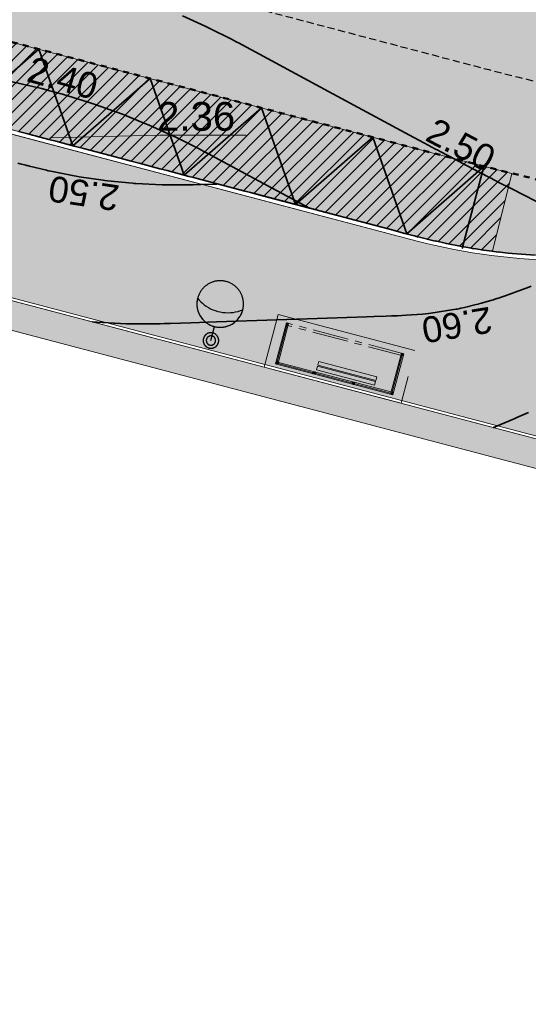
# Model space of a CAD drawing. Header units: metres. Extents: x 538891 to 1080079, y 6588829 to 13178720.
# Tile 13 of 256: x 539000 to 539018, y 6589495 to 6589530. Entities that reach past the tile are written whole.
import ezdxf

# ---------------------------------------------------------------- set-up
doc = ezdxf.new("R2010")
doc.units = ezdxf.units.M
doc.header["$LTSCALE"] = 0.4
for name, pattern in [('#16_019061_PP_TL_liiklusskeem$0$DASHED2', [0.9375, 0.625, -0.3125]), ('#16_019061_PP_TL_liiklusskeem$0$VIA31', [1, 0.5, -0.5]), ('#9_CENTER', [5, 3.125, -0.625, 0.625, -0.625]), ('#9_DASHED', [47.625, 31.75, -15.875])]:
    doc.linetypes.add(name, pattern=pattern)
doc.layers.add('KOLDE PST', color=7, linetype='Continuous')
doc.styles.add('Swis721 Lt BT', font='swissl.ttf')

# ---------------------------------------------------------------- blocks, each defined once
blk = doc.blocks.new('#9_ootekoda1')
at = {"color": 1, "linetype": 'Continuous', "lineweight": 9, "true_color": 0xff0000}
for p, q in [((2.107, 1.482), (-2.109, 1.478)), ((-2.109, 1.478), (-2.108, -0.002)), ((2.107, 1.402), (-2.109, 1.398)), ((2.067, 1.442), (-2.069, 1.438)), ((-2.069, 1.438), (-2.068, 0.038)), ((-2.029, 1.478), (-2.028, -0.002)), ((-0.724, 1.399), (-0.724, 1.479)), ((-0.644, 1.399), (-0.644, 1.479)), ((0.687, 1.481), (0.687, 1.401)), ((0.767, 1.481), (0.767, 1.401)), ((2.028, 0.002), (2.027, 1.482)), ((2.068, 0.042), (2.067, 1.442)), ((2.108, 0.002), (2.107, 1.482)), ((0.68, 1.322), (-1.407, 1.32)), ((-1.407, 1.32), (-1.406, 1.184)), ((-1.406, 1.184), (0.68, 1.187)), ((0.68, 1.149), (-1.406, 1.147)), ((-1.406, 1.147), (-1.406, 1.012)), ((0.68, 1.187), (0.68, 1.314)), ((0.68, 1.014), (0.68, 1.141)), ((-1.406, 1.012), (0.68, 1.014)), ((-2.068, 0.038), (-2.028, 0.038)), ((2.028, 0.042), (2.068, 0.042))]:
    blk.add_line(p, q, dxfattribs=at)
at = {"color": 7, "linetype": 'Continuous', "lineweight": 9}
for p, q in [((-2.109, 1.472), (-2.069, 1.432)), ((-2.109, 1.463), (-2.069, 1.423)), ((-2.109, 1.454), (-2.069, 1.414)), ((-2.109, 1.445), (-2.069, 1.405)), ((-2.109, 1.436), (-2.071, 1.398)), ((-2.109, 1.427), (-2.08, 1.398)), ((-2.109, 1.419), (-2.089, 1.398)), ((-2.109, 1.41), (-2.098, 1.398)), ((-2.109, 1.401), (-2.106, 1.398)), ((-2.107, 1.478), (-2.067, 1.438)), ((-2.098, 1.478), (-2.058, 1.438)), ((-2.089, 1.478), (-2.049, 1.438)), ((-2.08, 1.478), (-2.04, 1.438)), ((-2.072, 1.478), (-2.031, 1.438)), ((-2.063, 1.478), (-2.029, 1.445)), ((-2.054, 1.478), (-2.029, 1.454)), ((-2.045, 1.478), (-2.029, 1.462)), ((-2.036, 1.478), (-2.029, 1.471)), ((-0.724, 1.475), (-0.688, 1.439)), ((-0.724, 1.475), (-0.688, 1.439)), ((-0.724, 1.466), (-0.697, 1.439)), ((-0.724, 1.457), (-0.706, 1.439)), ((-0.724, 1.449), (-0.715, 1.439)), ((-0.724, 1.44), (-0.723, 1.439)), ((-0.724, 1.431), (-0.692, 1.399)), ((-0.724, 1.422), (-0.701, 1.399)), ((-0.724, 1.413), (-0.71, 1.399)), ((-0.724, 1.404), (-0.719, 1.399)), ((-0.723, 1.439), (-0.683, 1.399)), ((-0.719, 1.479), (-0.679, 1.439)), ((-0.715, 1.439), (-0.674, 1.399)), ((-0.71, 1.479), (-0.67, 1.439)), ((-0.706, 1.439), (-0.666, 1.399)), ((-0.702, 1.479), (-0.661, 1.439)), ((-0.697, 1.439), (-0.657, 1.399)), ((-0.693, 1.479), (-0.653, 1.439)), ((-0.688, 1.439), (-0.648, 1.399)), ((-0.688, 1.439), (-0.648, 1.399)), ((-0.684, 1.479), (-0.644, 1.439)), ((-0.679, 1.439), (-0.644, 1.404)), ((-0.675, 1.479), (-0.644, 1.448)), ((-0.67, 1.439), (-0.644, 1.413)), ((-0.666, 1.479), (-0.644, 1.457)), ((-0.661, 1.439), (-0.644, 1.422)), ((-0.657, 1.479), (-0.644, 1.466)), ((-0.653, 1.439), (-0.644, 1.43)), ((-0.648, 1.479), (-0.644, 1.475)), ((-0.644, 1.439), (-0.644, 1.439)), ((0.687, 1.48), (0.726, 1.441)), ((0.687, 1.471), (0.717, 1.441)), ((0.687, 1.462), (0.709, 1.441)), ((0.687, 1.453), (0.7, 1.441)), ((0.687, 1.444), (0.691, 1.441)), ((0.687, 1.436), (0.722, 1.401)), ((0.687, 1.427), (0.713, 1.401)), ((0.687, 1.418), (0.704, 1.401)), ((0.687, 1.409), (0.696, 1.401)), ((0.691, 1.441), (0.731, 1.401)), ((0.695, 1.481), (0.735, 1.441)), ((0.7, 1.441), (0.74, 1.401)), ((0.704, 1.481), (0.744, 1.441)), ((0.709, 1.441), (0.749, 1.401)), ((0.713, 1.481), (0.753, 1.441)), ((0.717, 1.441), (0.757, 1.401)), ((0.722, 1.481), (0.762, 1.441)), ((0.726, 1.441), (0.766, 1.401)), ((0.73, 1.481), (0.767, 1.444)), ((0.735, 1.441), (0.767, 1.409)), ((0.739, 1.481), (0.767, 1.453)), ((0.744, 1.441), (0.767, 1.418)), ((0.748, 1.481), (0.767, 1.462)), ((0.753, 1.441), (0.767, 1.426)), ((0.757, 1.481), (0.767, 1.471)), ((0.762, 1.441), (0.767, 1.435)), ((0.766, 1.481), (0.767, 1.479)), ((2.027, 1.476), (2.061, 1.442)), ((2.027, 1.468), (2.052, 1.442)), ((2.027, 1.459), (2.043, 1.442)), ((2.027, 1.45), (2.034, 1.442)), ((2.027, 1.441), (2.066, 1.402)), ((2.027, 1.432), (2.057, 1.402)), ((2.027, 1.423), (2.048, 1.402)), ((2.027, 1.415), (2.039, 1.402)), ((2.027, 1.406), (2.03, 1.402)), ((2.03, 1.482), (2.107, 1.405)), ((2.034, 1.442), (2.067, 1.41)), ((2.039, 1.482), (2.107, 1.414)), ((2.043, 1.442), (2.067, 1.419)), ((2.047, 1.482), (2.107, 1.423)), ((2.052, 1.442), (2.067, 1.428)), ((2.056, 1.482), (2.107, 1.432)), ((2.061, 1.442), (2.067, 1.436)), ((2.065, 1.482), (2.107, 1.441)), ((2.067, 1.436), (2.101, 1.402)), ((2.067, 1.428), (2.092, 1.402)), ((2.067, 1.419), (2.083, 1.402)), ((2.067, 1.41), (2.074, 1.402)), ((2.074, 1.482), (2.107, 1.45)), ((2.083, 1.482), (2.107, 1.458)), ((2.092, 1.482), (2.107, 1.467)), ((2.1, 1.482), (2.107, 1.476)), ((-2.108, 0.075), (-2.031, -0.002)), ((-2.108, 0.066), (-2.04, -0.002)), ((-2.108, 0.057), (-2.048, -0.002)), ((-2.108, 0.049), (-2.057, -0.002)), ((-2.108, 0.04), (-2.066, -0.002)), ((-2.108, 0.031), (-2.075, -0.002)), ((-2.108, 0.022), (-2.084, -0.002)), ((-2.108, 0.013), (-2.093, -0.002)), ((-2.108, 0.004), (-2.101, -0.002)), ((-2.102, 0.078), (-2.068, 0.044)), ((-2.093, 0.078), (-2.068, 0.053)), ((-2.084, 0.078), (-2.068, 0.062)), ((-2.075, 0.078), (-2.068, 0.07)), ((-2.068, 0.07), (-2.035, 0.038)), ((-2.068, 0.062), (-2.044, 0.038)), ((-2.068, 0.053), (-2.053, 0.038)), ((-2.068, 0.044), (-2.062, 0.038)), ((-2.067, 0.078), (-2.028, 0.039)), ((-2.062, 0.038), (-2.028, 0.004)), ((-2.058, 0.078), (-2.028, 0.048)), ((-2.053, 0.038), (-2.028, 0.013)), ((-2.049, 0.078), (-2.028, 0.057)), ((-2.044, 0.038), (-2.028, 0.022)), ((-2.04, 0.078), (-2.028, 0.066)), ((-2.035, 0.038), (-2.028, 0.031)), ((-2.031, 0.078), (-2.028, 0.075)), ((2.028, 0.08), (2.066, 0.042)), ((2.028, 0.071), (2.057, 0.042)), ((2.028, 0.062), (2.048, 0.042)), ((2.028, 0.053), (2.039, 0.042)), ((2.028, 0.044), (2.03, 0.042)), ((2.028, 0.036), (2.062, 0.002)), ((2.028, 0.027), (2.053, 0.002)), ((2.028, 0.018), (2.044, 0.002)), ((2.028, 0.009), (2.035, 0.002)), ((2.03, 0.042), (2.07, 0.002)), ((2.035, 0.082), (2.068, 0.049)), ((2.039, 0.042), (2.079, 0.002)), ((2.043, 0.082), (2.068, 0.058)), ((2.048, 0.042), (2.088, 0.002)), ((2.052, 0.082), (2.068, 0.066)), ((2.057, 0.042), (2.097, 0.002)), ((2.061, 0.082), (2.068, 0.075)), ((2.066, 0.042), (2.106, 0.002)), ((2.068, 0.075), (2.108, 0.035)), ((2.068, 0.066), (2.108, 0.026)), ((2.068, 0.058), (2.108, 0.018)), ((2.068, 0.049), (2.108, 0.009)), ((2.07, 0.082), (2.108, 0.044)), ((2.079, 0.082), (2.108, 0.053)), ((2.088, 0.082), (2.108, 0.062)), ((2.096, 0.082), (2.108, 0.071)), ((2.105, 0.082), (2.108, 0.079))]:
    blk.add_line(p, q, dxfattribs=at)
at = {"color": 1, "linetype": '#9_CENTER', "lineweight": 9, "true_color": 0xff0000}
for p, q in [((-2.108, 0.078), (2.108, 0.082)), ((-2.108, -0.002), (2.108, 0.002))]:
    blk.add_line(p, q, dxfattribs=at)
at = {"color": 1, "linetype": '#9_DASHED', "lineweight": 9, "true_color": 0xff0000, "flags": 128}
blk.add_lwpolyline([(-2.458, -0.212), (2.458, -0.208), (2.456, 1.692), (-2.46, 1.688)], close=True, dxfattribs=at)
blk = doc.blocks.new('#9_019061_PP_TL (2D)')
at = {"linetype": 'Continuous', "lineweight": 0, "true_color": 0xadadad}
h = blk.add_hatch(color=253, dxfattribs=at)
edge = h.paths.add_edge_path()
edge.add_arc((539039.415, 6589463.244), 48.4, 76.1419, 84.509, ccw=False)
edge.add_line((539051.008, 6589510.235), (539051.727, 6589513.148))
edge.add_arc((539052.469, 6589516.158), 3.1, 170.1614, 256.1419, ccw=False)
edge.add_line((539049.415, 6589516.688), (539049.62, 6589517.873))
edge.add_line((539049.62, 6589517.873), (539044.792, 6589518.71))
edge.add_line((539044.792, 6589518.71), (539032.885, 6589520.775))
edge.add_arc((539026.075, 6589481.511), 39.85, 80.1614, 90.163)
edge.add_line((539025.962, 6589521.361), (539019.274, 6589521.342))
edge.add_arc((539019.217, 6589541.492), 20.15, 255.2149, 270.1631, ccw=False)
edge.add_line((539014.074, 6589522.009), (538990.079, 6589528.342))
edge.add_arc((538997.773, 6589557.494), 30.15, 245.4624, 255.2149, ccw=False)
edge.add_line((538985.252, 6589530.067), (538975.917, 6589534.329))
edge.add_arc((538959.367, 6589498.078), 39.85, 65.4624, 75.2149)
edge.add_line((538969.537, 6589536.608), (538931.021, 6589546.774))
edge.add_arc((538931.824, 6589549.82), 3.15, 164.5662, 255.2149, ccw=False)
edge.add_line((538928.788, 6589550.658), (538938.628, 6589586.3))
edge.add_line((538938.628, 6589586.3), (538942.831, 6589588.869))
edge.add_arc((538938.736, 6589595.567), 7.85, 301.4416, 321.2489)
edge.add_arc((538947.314, 6589588.681), 3.15, 78.0181, 141.249, ccw=False)
edge.add_line((538947.968, 6589591.763), (538954.403, 6589590.397))
edge.add_arc((538954.579, 6589591.228), 0.85, 258.0182, 347.7638)
edge.add_line((538955.41, 6589591.048), (538956.357, 6589595.449))
edge.add_arc((538955.526, 6589595.628), 0.85, 347.8581, 438.0181)
edge.add_line((538955.702, 6589596.459), (538944.39, 6589598.86))
edge.add_arc((538944.805, 6589600.816), 2, 166.373, 258.0181, ccw=False)
edge.add_line((538942.862, 6589601.288), (538942.897, 6589601.434))
edge.add_line((538942.897, 6589601.434), (538939.981, 6589602.317))
edge.add_line((538939.981, 6589602.317), (538936.596, 6589591.647))
edge.add_arc((538934.689, 6589592.252), 2, 257.0112, 342.3976, ccw=False)
edge.add_line((538934.24, 6589590.303), (538929.973, 6589591.287))
edge.add_line((538929.973, 6589591.287), (538929.257, 6589588.18))
edge.add_line((538929.257, 6589588.18), (538933.27, 6589587.173))
edge.add_arc((538932.783, 6589585.233), 2, -15.4338, 75.9142, ccw=False)
edge.add_line((538934.711, 6589584.701), (538931.544, 6589573.229))
edge.add_arc((538929.616, 6589573.761), 2, 256.6726, 344.5662, ccw=False)
edge.add_line((538929.155, 6589571.815), (538927.88, 6589572.117))
edge.add_line((538927.88, 6589572.117), (538926.681, 6589567.055))
edge.add_arc((538925.926, 6589564.151), 3, -15.4338, 75.422, ccw=False)
edge.add_line((538928.818, 6589563.353), (538925.785, 6589552.369))
edge.add_arc((538923.857, 6589552.901), 2, 254.5511, 344.5662, ccw=False)
edge.add_line((538923.324, 6589550.973), (538917.242, 6589552.654))
edge.add_line((538917.242, 6589552.654), (538916.4, 6589549.609))
edge.add_line((538916.4, 6589549.609), (538921.508, 6589548.26))
edge.add_arc((538920.742, 6589545.359), 3, -10.4247, 75.2103, ccw=False)
edge.add_line((538923.693, 6589544.817), (538922.88, 6589540.4))
edge.add_line((538922.88, 6589540.4), (538922.407, 6589538.786))
edge.add_line((538922.407, 6589538.786), (538925.473, 6589537.887))
edge.add_arc((538927.373, 6589537.264), 2, 74.5662, 161.8389, ccw=False)
edge.add_line((538927.905, 6589539.192), (538945.043, 6589534.461))
edge.add_line((538945.043, 6589534.461), (538951.502, 6589532.836))
edge.add_line((538951.502, 6589532.836), (539026.095, 6589513.148))
edge.add_line((539026.095, 6589513.148), (539044.047, 6589511.422))
at = {"linetype": 'Continuous', "lineweight": 0, "true_color": 0xd6d6d6}
h = blk.add_hatch(color=254, dxfattribs=at)
h.paths.add_polyline_path([(538956.619, 6589596.418), (538956.399, 6589594.931), (538955.557, 6589591.017), (538954.133, 6589584.398), (538946.055, 6589550.904), (538946.132, 6589549.477), (538946.401, 6589548.074), (538946.857, 6589546.721), (538947.493, 6589545.441), (538948.296, 6589544.26), (538949.252, 6589543.199), (538950.343, 6589542.276), (538951.549, 6589541.511), (538969.575, 6589536.753), (538970.396, 6589536.527), (538971.211, 6589536.284), (538972.021, 6589536.023), (538972.826, 6589535.745), (538973.624, 6589535.451), (538974.416, 6589535.139), (538975.201, 6589534.81), (538975.979, 6589534.465), (538985.315, 6589530.203), (538985.898, 6589529.944), (538986.487, 6589529.698), (538987.081, 6589529.464), (538987.68, 6589529.243), (538988.283, 6589529.035), (538988.891, 6589528.839), (538989.502, 6589528.657), (538990.118, 6589528.487), (539013.921, 6589522.205), (539014.577, 6589522.037), (539015.238, 6589521.891), (539015.904, 6589521.768), (539016.573, 6589521.667), (539017.246, 6589521.589), (539017.92, 6589521.534), (539018.597, 6589521.501), (539019.273, 6589521.492), (539025.962, 6589521.511), (539026.834, 6589521.504), (539027.707, 6589521.478), (539028.578, 6589521.433), (539029.449, 6589521.369), (539030.318, 6589521.285), (539031.184, 6589521.183), (539032.049, 6589521.063), (539032.91, 6589520.923), (539044.818, 6589518.86), (539077.297, 6589513.225), (539077.296, 6589513.225), (539079.024, 6589512.918), (539080.749, 6589512.595), (539082.472, 6589512.256), (539084.191, 6589511.902), (539085.907, 6589511.533), (539087.62, 6589511.149), (539089.329, 6589510.749), (539091.034, 6589510.334), (539276.906, 6589464.221), (539339.994, 6589448.57), (539463.228, 6589417.997), (539592.906, 6589386.497), (539593.492, 6589386.288), (539594.022, 6589385.963), (539594.474, 6589385.536), (539594.828, 6589385.025), (539595.069, 6589384.452), (539595.187, 6589383.841), (539595.176, 6589383.219), (539595.038, 6589382.613), (539593.526, 6589378.182), (539596.74, 6589377.664), (539598.091, 6589381.525), (539598.409, 6589382.215), (539598.853, 6589382.833), (539599.405, 6589383.356), (539600.045, 6589383.765), (539600.751, 6589384.046), (539601.498, 6589384.189), (539602.258, 6589384.188), (539603.005, 6589384.044), (539622.839, 6589379.226), (539623.37, 6589379.093), (539623.9, 6589378.953), (539624.427, 6589378.805), (539624.953, 6589378.65), (539625.476, 6589378.489), (539625.997, 6589378.32), (539626.516, 6589378.144), (539627.032, 6589377.96), (539648.614, 6589370.134), (539669.021, 6589365.177), (539681.019, 6589364.914), (539681.156, 6589364.909), (539681.293, 6589364.901), (539681.429, 6589364.888), (539681.565, 6589364.872), (539681.701, 6589364.852), (539681.836, 6589364.829), (539681.97, 6589364.802), (539682.103, 6589364.771), (539700.86, 6589360.159), (539822.143, 6589329.985), (539839.249, 6589325.729), (539975.191, 6589291.908), (539998.095, 6589286.21), (540004.498, 6589284.617), (540014.909, 6589282.027), (540081.531, 6589265.452), (540091.239, 6589263.039), (540093.086, 6589262.702), (540094.957, 6589262.539), (540096.835, 6589262.552), (540098.704, 6589262.742), (540100.546, 6589263.105), (540102.346, 6589263.64), (540104.088, 6589264.342), (540105.757, 6589265.204), (540119.545, 6589273.167), (540135.021, 6589282.105), (540150.081, 6589290.803), (540150.8, 6589291.121), (540151.567, 6589291.295), (540152.353, 6589291.318), (540153.129, 6589291.189), (540153.866, 6589290.913), (540154.535, 6589290.499), (540155.112, 6589289.965), (540155.575, 6589289.329), (540156.315, 6589288.29), (540147.173, 6589305.886), (540145.5, 6589308.993), (540145.786, 6589308.19), (540145.939, 6589307.352), (540145.956, 6589306.5), (540145.835, 6589305.656), (540145.581, 6589304.843), (540145.199, 6589304.081), (540144.7, 6589303.39), (540144.097, 6589302.789), (540139.373, 6589298.966), (540138.753, 6589298.472), (540138.125, 6589297.988), (540137.49, 6589297.514), (540136.847, 6589297.051), (540136.197, 6589296.597), (540135.54, 6589296.154), (540134.875, 6589295.721), (540134.204, 6589295.299), (540108.475, 6589279.397), (540107.332, 6589278.725), (540106.161, 6589278.104), (540104.963, 6589277.536), (540103.741, 6589277.021), (540102.498, 6589276.561), (540101.236, 6589276.155), (540099.957, 6589275.807), (540098.663, 6589275.515), (540097.17, 6589275.246), (540095.667, 6589275.043), (540094.156, 6589274.907), (540092.641, 6589274.838), (540091.124, 6589274.835), (540089.608, 6589274.9), (540088.097, 6589275.031), (540086.593, 6589275.228), (540086.013, 6589275.334), (540071.045, 6589278.067), (540070.735, 6589278.133), (540045.334, 6589284.453), (540008.507, 6589293.615), (539981.797, 6589300.261), (539962.634, 6589305.028), (539854.991, 6589331.808), (539839.266, 6589335.721), (539795.802, 6589346.534), (539779.961, 6589350.475), (539747.852, 6589358.464), (539745.864, 6589358.958), (539683.743, 6589374.413), (539643.801, 6589384.116), (539626.573, 6589388.301), (539624.471, 6589388.811), (539620.584, 6589389.756), (539620.043, 6589389.891), (539619.504, 6589390.034), (539618.967, 6589390.184), (539618.432, 6589390.342), (539617.899, 6589390.508), (539617.369, 6589390.68), (539616.841, 6589390.861), (539616.316, 6589391.048), (539594.781, 6589398.905), (539574.375, 6589403.862), (539564.616, 6589406.232), (539550.32, 6589406.917), (539550.201, 6589406.924), (539550.082, 6589406.934), (539549.964, 6589406.946), (539549.846, 6589406.962), (539549.728, 6589406.98), (539549.611, 6589407.002), (539549.495, 6589407.026), (539549.379, 6589407.052), (539480.217, 6589423.853), (539479.286, 6589424.179), (539478.438, 6589424.681), (539477.705, 6589425.34), (539477.115, 6589426.131), (539476.692, 6589427.021), (539476.451, 6589427.978), (539476.404, 6589428.963), (539476.55, 6589429.938), (539476.921, 6589431.417), (539476.937, 6589431.486), (539476.954, 6589431.554), (539476.971, 6589431.622), (539476.989, 6589431.69), (539477.007, 6589431.758), (539477.025, 6589431.826), (539477.044, 6589431.894), (539477.062, 6589431.962), (539470.257, 6589433.641), (539470.218, 6589433.48), (539469.749, 6589431.55), (539469.425, 6589430.622), (539468.924, 6589429.776), (539468.268, 6589429.044), (539467.481, 6589428.454), (539466.594, 6589428.03), (539465.642, 6589427.787), (539464.66, 6589427.736), (539463.687, 6589427.878), (539425.886, 6589437.255), (539382.408, 6589445.676), (539380.499, 6589446.052), (539378.593, 6589446.44), (539376.689, 6589446.841), (539374.788, 6589447.254), (539372.89, 6589447.68), (539370.994, 6589448.117), (539369.102, 6589448.568), (539367.212, 6589449.03), (539341.679, 6589455.364), (539278.592, 6589471.015), (539243.813, 6589479.643), (539240.016, 6589480.586), (539092.72, 6589517.128), (539090.954, 6589517.558), (539089.184, 6589517.972), (539087.41, 6589518.37), (539085.633, 6589518.752), (539083.852, 6589519.119), (539082.069, 6589519.469), (539080.282, 6589519.804), (539078.492, 6589520.122), (539055.024, 6589524.192), (539045.026, 6589525.939), (539044.509, 6589526.046), (539043.994, 6589526.159), (539043.481, 6589526.279), (539042.969, 6589526.406), (539042.459, 6589526.54), (539041.95, 6589526.68), (539041.444, 6589526.827), (539040.939, 6589526.981), (539020.283, 6589533.423), (539020.124, 6589533.472), (539019.966, 6589533.52), (539019.806, 6589533.567), (539019.647, 6589533.614), (539019.487, 6589533.659), (539019.327, 6589533.704), (539019.167, 6589533.748), (539019.007, 6589533.79), (539001.446, 6589538.425), (539000.921, 6589538.556), (539000.392, 6589538.673), (538999.861, 6589538.775), (538999.327, 6589538.863), (538998.79, 6589538.937), (538998.252, 6589538.996), (538997.713, 6589539.04), (538997.172, 6589539.07), (538990.901, 6589539.331), (538989.82, 6589539.39), (538988.74, 6589539.479), (538987.664, 6589539.597), (538986.592, 6589539.744), (538985.523, 6589539.92), (538984.46, 6589540.125), (538983.403, 6589540.358), (538982.352, 6589540.621), (538976.477, 6589542.171), (538972.357, 6589543.376), (538966.367, 6589545.17), (538965.446, 6589545.541), (538964.553, 6589545.974), (538963.693, 6589546.469), (538962.869, 6589547.022), (538962.085, 6589547.631), (538961.346, 6589548.293), (538960.654, 6589549.004), (538960.014, 6589549.763), (538959.541, 6589550.426), (538959.111, 6589551.118), (538958.725, 6589551.837), (538958.386, 6589552.578), (538958.095, 6589553.339), (538957.853, 6589554.117), (538957.66, 6589554.909), (538957.518, 6589555.711), (538957.352, 6589556.833), (538957.228, 6589557.96), (538957.145, 6589559.091), (538957.105, 6589560.224), (538957.106, 6589561.358), (538957.15, 6589562.491), (538957.235, 6589563.621), (538957.363, 6589564.748), (538957.418, 6589565.229), (538957.476, 6589565.71), (538957.537, 6589566.19), (538957.6, 6589566.67), (538957.666, 6589567.15), (538957.735, 6589567.629), (538957.806, 6589568.108), (538957.881, 6589568.587), (538959.079, 6589575.298), (538962.064, 6589589.129), (538963.31, 6589594.998), (538960.215, 6589595.655)])
h.paths.add_polyline_path([(540045.416, 6589280.49), (540045.226, 6589280.442), (540045.049, 6589280.358), (540044.892, 6589280.241), (540044.76, 6589280.095), (540044.66, 6589279.927), (540044.594, 6589279.742), (540044.546, 6589279.548), (540044.517, 6589279.354), (540044.527, 6589279.159), (540044.575, 6589278.968), (540044.659, 6589278.791), (540044.776, 6589278.634), (540044.922, 6589278.503), (540045.09, 6589278.402), (540045.275, 6589278.336), (540051.097, 6589276.888), (540051.291, 6589276.859), (540051.487, 6589276.869), (540051.677, 6589276.917), (540051.854, 6589277.001), (540052.012, 6589277.118), (540052.143, 6589277.264), (540052.244, 6589277.432), (540052.309, 6589277.617), (540052.358, 6589277.811), (540052.386, 6589278.005), (540052.376, 6589278.201), (540052.328, 6589278.391), (540052.244, 6589278.568), (540052.127, 6589278.725), (540051.982, 6589278.857), (540051.813, 6589278.957), (540051.629, 6589279.023), (540045.806, 6589280.471), (540045.612, 6589280.5)])
h.paths.add_polyline_path([(540147.292, 6589298.631), (540147.101, 6589298.587), (540146.923, 6589298.506), (540141.727, 6589295.505), (540141.568, 6589295.391), (540141.434, 6589295.248), (540141.33, 6589295.081), (540141.261, 6589294.898), (540141.229, 6589294.704), (540141.236, 6589294.508), (540141.28, 6589294.317), (540141.361, 6589294.139), (540141.475, 6589293.98), (540141.618, 6589293.846), (540141.785, 6589293.742), (540141.968, 6589293.673), (540142.162, 6589293.641), (540142.358, 6589293.648), (540142.549, 6589293.692), (540142.727, 6589293.773), (540147.923, 6589296.774), (540148.082, 6589296.888), (540148.216, 6589297.031), (540148.32, 6589297.198), (540148.389, 6589297.381), (540148.421, 6589297.575), (540148.414, 6589297.77), (540148.37, 6589297.961), (540148.289, 6589298.14), (540148.174, 6589298.299), (540148.031, 6589298.433), (540147.865, 6589298.537), (540147.681, 6589298.606), (540147.488, 6589298.638)])
h.paths.add_polyline_path([(539856.185, 6589327.595), (539856.05, 6589327.565), (539855.923, 6589327.511), (539855.808, 6589327.435), (539855.709, 6589327.338), (539855.629, 6589327.225), (539855.571, 6589327.1), (539855.538, 6589326.966), (539855.529, 6589326.828), (539855.546, 6589326.691), (539855.588, 6589326.559), (539855.653, 6589326.437), (539855.74, 6589326.329), (539855.845, 6589326.239), (539855.965, 6589326.17), (539856.696, 6589325.841), (539857.433, 6589325.526), (539858.176, 6589325.226), (539858.925, 6589324.94), (539859.68, 6589324.668), (539860.439, 6589324.411), (539861.203, 6589324.168), (539861.972, 6589323.94), (539925.828, 6589308.054), (539926.022, 6589308.025), (539926.217, 6589308.035), (539926.407, 6589308.083), (539926.585, 6589308.167), (539926.742, 6589308.284), (539926.873, 6589308.43), (539926.974, 6589308.598), (539927.04, 6589308.783), (539927.088, 6589308.977), (539927.116, 6589309.171), (539927.106, 6589309.367), (539927.058, 6589309.557), (539926.974, 6589309.734), (539926.857, 6589309.891), (539926.712, 6589310.022), (539926.543, 6589310.123), (539926.359, 6589310.189), (539856.46, 6589327.579), (539856.323, 6589327.6)])
h.paths.add_polyline_path([(539798.462, 6589341.956), (539798.327, 6589341.926), (539798.2, 6589341.872), (539798.085, 6589341.795), (539797.986, 6589341.699), (539797.906, 6589341.586), (539797.849, 6589341.461), (539797.815, 6589341.327), (539797.806, 6589341.189), (539797.823, 6589341.051), (539797.865, 6589340.92), (539797.931, 6589340.798), (539798.017, 6589340.69), (539798.122, 6589340.6), (539798.242, 6589340.531), (539798.973, 6589340.202), (539799.71, 6589339.887), (539800.454, 6589339.587), (539801.203, 6589339.3), (539801.957, 6589339.029), (539802.716, 6589338.771), (539803.481, 6589338.529), (539804.249, 6589338.301), (539819.106, 6589334.605), (539819.32, 6589334.574), (539819.535, 6589334.585), (539819.744, 6589334.637), (539819.939, 6589334.73), (539820.112, 6589334.859), (539820.257, 6589335.019), (539820.367, 6589335.204), (539820.439, 6589335.407), (539820.471, 6589335.62), (539820.46, 6589335.836), (539820.407, 6589336.045), (539820.315, 6589336.239), (539820.186, 6589336.412), (539820.026, 6589336.557), (539819.841, 6589336.668), (539819.638, 6589336.74), (539798.737, 6589341.94), (539798.601, 6589341.961)])
h.paths.add_polyline_path([(539755.286, 6589352.671), (539755.096, 6589352.623), (539754.919, 6589352.539), (539754.762, 6589352.422), (539754.63, 6589352.277), (539754.53, 6589352.109), (539754.464, 6589351.924), (539754.416, 6589351.73), (539754.387, 6589351.536), (539754.397, 6589351.34), (539754.445, 6589351.15), (539754.529, 6589350.973), (539754.646, 6589350.816), (539754.792, 6589350.684), (539754.96, 6589350.584), (539755.145, 6589350.518), (539760.967, 6589349.069), (539761.161, 6589349.041), (539761.357, 6589349.051), (539761.547, 6589349.099), (539761.724, 6589349.183), (539761.881, 6589349.3), (539762.013, 6589349.445), (539762.113, 6589349.614), (539762.179, 6589349.798), (539762.227, 6589349.992), (539762.256, 6589350.186), (539762.246, 6589350.382), (539762.198, 6589350.572), (539762.114, 6589350.749), (539761.997, 6589350.907), (539761.851, 6589351.038), (539761.683, 6589351.138), (539761.498, 6589351.204), (539755.676, 6589352.653), (539755.482, 6589352.681)])
h.paths.add_polyline_path([(539642.542, 6589380.476), (539642.333, 6589380.422), (539642.139, 6589380.329), (539641.967, 6589380.199), (539641.823, 6589380.038), (539641.714, 6589379.853), (539641.642, 6589379.649), (539641.612, 6589379.436), (539641.624, 6589379.22), (539641.678, 6589379.011), (539641.772, 6589378.817), (539641.902, 6589378.645), (539642.062, 6589378.501), (539642.248, 6589378.392), (539642.452, 6589378.321), (539681.41, 6589368.857), (539681.548, 6589368.837), (539681.688, 6589368.843), (539681.825, 6589368.874), (539681.953, 6589368.931), (539682.068, 6589369.01), (539682.166, 6589369.11), (539682.245, 6589369.226), (539682.3, 6589369.354), (539682.331, 6589369.491), (539682.336, 6589369.631), (539682.314, 6589369.769), (539682.268, 6589369.901), (539682.197, 6589370.022), (539682.106, 6589370.128), (539681.996, 6589370.215), (539681.872, 6589370.28), (539680.245, 6589370.933), (539679.455, 6589371.235), (539678.659, 6589371.524), (539677.858, 6589371.799), (539677.053, 6589372.061), (539676.244, 6589372.31), (539675.43, 6589372.544), (539674.613, 6589372.765), (539673.792, 6589372.971), (539642.971, 6589380.458), (539642.757, 6589380.488)])
h.paths.add_polyline_path([(539565.669, 6589399.152), (539565.501, 6589399.089), (539565.354, 6589398.987), (539565.236, 6589398.853), (539565.155, 6589398.694), (539565.114, 6589398.52), (539565.116, 6589398.341), (539565.128, 6589398.247), (539565.153, 6589398.156), (539565.189, 6589398.068), (539565.237, 6589397.986), (539565.296, 6589397.912), (539565.364, 6589397.846), (539565.44, 6589397.79), (539565.524, 6589397.744), (539566.236, 6589397.414), (539566.957, 6589397.101), (539567.684, 6589396.804), (539568.418, 6589396.524), (539569.158, 6589396.261), (539569.905, 6589396.016), (539570.656, 6589395.788), (539571.413, 6589395.577), (539624.038, 6589382.793), (539624.232, 6589382.766), (539624.428, 6589382.777), (539624.618, 6589382.826), (539624.794, 6589382.911), (539624.951, 6589383.029), (539625.081, 6589383.175), (539625.181, 6589383.344), (539625.246, 6589383.529), (539625.293, 6589383.724), (539625.32, 6589383.918), (539625.309, 6589384.113), (539625.26, 6589384.303), (539625.175, 6589384.48), (539625.057, 6589384.636), (539624.911, 6589384.767), (539624.742, 6589384.867), (539624.557, 6589384.931), (539566.023, 6589399.15), (539565.846, 6589399.173)])
h.paths.add_polyline_path([(539480.808, 6589419.797), (539480.673, 6589419.766), (539480.545, 6589419.711), (539480.43, 6589419.633), (539480.332, 6589419.535), (539480.253, 6589419.42), (539480.197, 6589419.293), (539480.165, 6589419.158), (539480.158, 6589419.019), (539480.177, 6589418.881), (539480.222, 6589418.75), (539480.29, 6589418.628), (539480.379, 6589418.522), (539480.486, 6589418.433), (539480.608, 6589418.366), (539481.431, 6589418.017), (539482.26, 6589417.682), (539483.095, 6589417.363), (539483.935, 6589417.059), (539484.781, 6589416.77), (539485.633, 6589416.497), (539486.489, 6589416.239), (539487.349, 6589415.997), (539515.455, 6589409.17), (539515.669, 6589409.14), (539515.884, 6589409.152), (539516.093, 6589409.206), (539516.287, 6589409.299), (539516.46, 6589409.429), (539516.603, 6589409.59), (539516.713, 6589409.775), (539516.784, 6589409.979), (539516.814, 6589410.192), (539516.802, 6589410.408), (539516.748, 6589410.617), (539516.654, 6589410.811), (539516.525, 6589410.983), (539516.364, 6589411.127), (539516.178, 6589411.236), (539515.975, 6589411.307), (539481.084, 6589419.783), (539480.947, 6589419.803)])
h.paths.add_polyline_path([(539411.518, 6589436.162), (539411.379, 6589436.121), (539411.251, 6589436.053), (539411.138, 6589435.963), (539411.045, 6589435.852), (539410.975, 6589435.726), (539410.93, 6589435.588), (539410.913, 6589435.444), (539410.924, 6589435.3), (539410.961, 6589435.161), (539411.026, 6589435.031), (539411.113, 6589434.916), (539411.221, 6589434.82), (539411.346, 6589434.747), (539411.482, 6589434.698), (539424.542, 6589431.459), (539429.395, 6589430.255), (539429.589, 6589430.226), (539429.785, 6589430.236), (539429.975, 6589430.284), (539430.152, 6589430.369), (539430.309, 6589430.486), (539430.44, 6589430.631), (539430.541, 6589430.8), (539430.606, 6589430.984), (539430.654, 6589431.178), (539430.682, 6589431.373), (539430.672, 6589431.568), (539430.624, 6589431.759), (539430.54, 6589431.936), (539430.423, 6589432.093), (539430.278, 6589432.225), (539430.11, 6589432.326), (539429.925, 6589432.392), (539425.084, 6589433.591), (539411.805, 6589436.163), (539411.661, 6589436.176)])
at = {"linetype": 'Continuous', "lineweight": 9, "true_color": 0x848484}
h = blk.add_hatch(dxfattribs=at)
h.set_pattern_fill('#9_ANSI31_15', color=252, style=0, pattern_type=2)
h.set_pattern_definition([(45, (-17.36173, 3.6514), (-0.224506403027, 0.224506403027), [])])
edge = h.paths.add_edge_path()
edge.add_line((539014.674, 6589525.057), (538988.405, 6589531.99))
edge.add_line((538988.405, 6589531.99), (538987.68, 6589529.242))
edge.add_arc((539012.612, 6589606.365), 81.053, 252.08465, 256.2287)
edge.add_line((538993.318, 6589527.642), (539013.921, 6589522.205))
edge.add_arc((539019.239, 6589541.642), 20.152, 254.6975, 262.736)
edge.add_line((539016.691, 6589521.652), (539017.368, 6589524.365))
edge.add_line((539017.368, 6589524.365), (539014.674, 6589525.057))
at = {"color": 251, "linetype": 'Continuous', "lineweight": 9, "true_color": 0x5b5b5b, "flags": 128}
for points in [[(539049.62, 6589517.873), (539044.792, 6589518.71), (539032.885, 6589520.775, 0.043668), (539025.962, 6589521.361), (539019.274, 6589521.342, -0.065316), (539014.074, 6589522.009), (538990.079, 6589528.342, -0.042579), (538985.252, 6589530.067), (538975.917, 6589534.329, 0.042579), (538969.537, 6589536.608), (538931.021, 6589546.774, -0.417533)], [(538951.502, 6589532.836), (539026.095, 6589513.148), (539044.047, 6589511.422), (539044.047, 6589511.422, -0.036525), (539051.008, 6589510.235)]]:
    blk.add_lwpolyline(points, format="xyb", dxfattribs=at)
at = {"color": 1, "linetype": 'Continuous', "lineweight": 9, "true_color": 0xff0000, "flags": 128}
for points in [[(539592.871, 6589386.351), (539463.192, 6589417.852), (539427.485, 6589426.71), (539423.603, 6589427.673), (539373.221, 6589440.172), (539339.958, 6589448.425), (539310.84, 6589455.648), (539305.987, 6589456.852), (539276.87, 6589464.076), (539217.897, 6589478.706), (539213.044, 6589479.91), (539090.998, 6589510.188, 0.017867), (539077.27, 6589513.077), (539049.719, 6589517.856), (539044.792, 6589518.71), (539032.885, 6589520.775, 0.043668), (539025.962, 6589521.361), (539019.274, 6589521.342, -0.065316), (539014.074, 6589522.009), (538990.079, 6589528.342, -0.042579), (538985.252, 6589530.067), (538975.917, 6589534.329, 0.042579), (538969.537, 6589536.608), (538947.188, 6589542.507)], [(539592.906, 6589386.497), (539463.228, 6589417.997), (539427.521, 6589426.856), (539423.639, 6589427.819), (539373.257, 6589440.318), (539339.994, 6589448.57), (539310.876, 6589455.794), (539306.023, 6589456.998), (539276.906, 6589464.221), (539217.933, 6589478.852), (539213.08, 6589480.056), (539091.034, 6589510.334, 0.017867), (539077.296, 6589513.225), (539049.744, 6589518.003), (539044.818, 6589518.858), (539032.91, 6589520.923, 0.043668), (539025.962, 6589521.511), (539019.273, 6589521.492, -0.065316), (539014.113, 6589522.154), (538990.118, 6589528.487, -0.042579), (538985.315, 6589530.203), (538975.979, 6589534.465, 0.042579), (538969.575, 6589536.753), (538947.226, 6589542.652)]]:
    blk.add_lwpolyline(points, format="xyb", dxfattribs=at)
at = {"color": 5, "linetype": 'Continuous', "lineweight": 35, "true_color": 0x0000ff, "flags": 128}
for points in [[(539018.367, 6589523.309), (539017.86, 6589523.566), (539017.788, 6589523.603), (539017.648, 6589523.674), (539017.5, 6589523.751), (539017.229, 6589523.89), (539017.226, 6589523.891), (539017.222, 6589523.894), (539017.031, 6589523.993), (539016.718, 6589524.154), (539016.665, 6589524.182), (539016.585, 6589524.224), (539016.253, 6589524.399), (539015.791, 6589524.639), (539015.377, 6589524.86), (539014.891, 6589525.115), (539014.879, 6589525.122), (539014.868, 6589525.128), (539014.789, 6589525.169), (539014.714, 6589525.21), (539014.327, 6589525.418), (539013.96, 6589525.616), (539010.993, 6589527.213), (539009.432, 6589528.054), (539009.022, 6589528.275), (539007.86, 6589528.9), (539007.81, 6589528.927), (539007.62, 6589529.028), (539006.866, 6589529.406), (539006.707, 6589529.486), (539005.917, 6589529.844)], [(539000.198, 6589524.723), (539000.273, 6589524.7), (539000.474, 6589524.645), (539000.493, 6589524.64), (539000.52, 6589524.633), (539000.596, 6589524.614), (539001.186, 6589524.47), (539001.243, 6589524.456), (539001.345, 6589524.436), (539002.153, 6589524.276), (539002.225, 6589524.261), (539002.323, 6589524.247), (539003.156, 6589524.124), (539003.221, 6589524.115), (539003.308, 6589524.106), (539004.175, 6589524.022), (539004.229, 6589524.016), (539004.3, 6589524.013), (539005.212, 6589523.968), (539005.25, 6589523.966), (539005.301, 6589523.966), (539006.266, 6589523.965), (539006.284, 6589523.965), (539006.552, 6589523.972), (539006.555, 6589523.972), (539006.559, 6589523.972), (539007.111, 6589523.991), (539007.112, 6589523.994), (539007.114, 6589524.001), (539008.281, 6589523.693), (539011.914, 6589522.734), (539013.115, 6589522.417), (539013.648, 6589522.276), (539013.921, 6589522.204), (539013.98, 6589522.189), (539014.087, 6589522.16), (539014.096, 6589522.158), (539014.113, 6589522.154), (539014.703, 6589522.007), (539014.705, 6589522.013), (539015.091, 6589521.922), (539015.572, 6589521.826), (539015.573, 6589521.831), (539015.961, 6589521.758), (539016.036, 6589521.741), (539016.038, 6589521.746), (539016.107, 6589521.735), (539016.384, 6589521.69), (539016.385, 6589521.695), (539016.663, 6589521.655), (539016.667, 6589521.655), (539016.671, 6589521.654), (539016.886, 6589521.625), (539016.887, 6589521.629), (539017.136, 6589521.6), (539017.237, 6589521.586), (539017.238, 6589521.59), (539017.371, 6589521.577), (539017.692, 6589521.55), (539017.693, 6589521.554), (539018.176, 6589521.519)], [(539000.216, 6589525.822), (539000.546, 6589525.735), (539000.708, 6589525.692), (539000.793, 6589525.669), (539001.267, 6589525.544), (539001.513, 6589525.479), (539002.156, 6589525.309), (539002.48, 6589525.224), (539003.139, 6589525.05), (539003.447, 6589524.969), (539004.13, 6589524.789), (539004.413, 6589524.714), (539005.13, 6589524.525), (539005.38, 6589524.459), (539006.139, 6589524.258), (539006.347, 6589524.203), (539006.553, 6589524.149), (539006.603, 6589524.136), (539008.086, 6589523.745), (539008.281, 6589523.693), (539008.692, 6589523.585), (539010.332, 6589523.152), (539008.411, 6589524.186), (539007.058, 6589524.915), (539006.839, 6589525.032), (539006.637, 6589525.14), (539006.6, 6589525.16), (539006.45, 6589525.235), (539005.686, 6589525.618), (539005.504, 6589525.701), (539004.763, 6589526.037), (539004.554, 6589526.122), (539003.829, 6589526.418), (539003.599, 6589526.501), (539002.885, 6589526.76), (539002.641, 6589526.838), (539001.931, 6589527.063), (539001.743, 6589527.116), (539001.214, 6589527.264), (539001.032, 6589527.311), (539000.966, 6589527.328), (539000.711, 6589527.387), (538999.992, 6589527.554)], [(539002.776, 6589519.199), (539002.953, 6589519.182), (539003.524, 6589519.154), (539003.551, 6589519.153), (539003.974, 6589519.132), (539004.528, 6589519.131), (539004.598, 6589519.131), (539005.008, 6589519.13), (539005.033, 6589519.131), (539005.14, 6589519.134), (539005.283, 6589519.138), (539005.485, 6589519.145), (539006.209, 6589519.169), (539007.095, 6589519.199), (539009.199, 6589519.27), (539010.946, 6589519.329), (539012.313, 6589519.376), (539012.579, 6589519.385), (539012.992, 6589519.399), (539013.182, 6589519.405), (539013.272, 6589519.407), (539013.31, 6589519.408), (539013.364, 6589519.409), (539013.377, 6589519.409), (539013.383, 6589519.409), (539013.391, 6589519.409), (539013.694, 6589519.427), (539014.262, 6589519.469), (539014.462, 6589519.484), (539014.704, 6589519.519), (539015.27, 6589519.611), (539015.424, 6589519.636), (539015.46, 6589519.643), (539015.562, 6589519.665), (539015.586, 6589519.67), (539015.718, 6589519.699), (539016.123, 6589519.798), (539016.205, 6589519.818), (539016.207, 6589519.818), (539016.213, 6589519.82), (539016.214, 6589519.82), (539016.313, 6589519.846), (539016.673, 6589519.951), (539016.732, 6589519.968), (539016.777, 6589519.982), (539016.968, 6589520.043), (539016.996, 6589520.052), (539017.136, 6589520.1), (539017.832, 6589520.356), (539017.901, 6589520.381), (539018.036, 6589520.438)], [(539017.939, 6589516.044), (539017.54, 6589515.865), (539017.445, 6589515.823), (539016.726, 6589515.521), (539016.72, 6589515.519)]]:
    blk.add_lwpolyline(points, dxfattribs=at)
at = {"color": 144, "linetype": 'Continuous', "lineweight": 9, "true_color": 0x007299, "flags": 128}
for points in [[(538951.476, 6589532.739), (539026.077, 6589513.049), (539036.696, 6589512.028), (539044.037, 6589511.323, -0.036525), (539050.984, 6589510.138)], [(538951.502, 6589532.836), (539026.095, 6589513.148), (539036.705, 6589512.128), (539044.047, 6589511.422, -0.036525), (539051.008, 6589510.235)]]:
    blk.add_lwpolyline(points, format="xyb", dxfattribs=at)
at = {"color": 252, "linetype": 'Continuous', "lineweight": 9, "true_color": 0x848484, "flags": 128}
blk.add_lwpolyline([(539014.674, 6589525.057), (538988.405, 6589531.99), (538987.68, 6589529.242, 0.018084), (538993.318, 6589527.642), (539013.921, 6589522.205, 0.035089), (539016.691, 6589521.652), (539017.368, 6589524.365)], format="xyb", close=True, dxfattribs=at)
at = {"color": 5, "linetype": 'Continuous', "lineweight": 9, "true_color": 0x0000ff, "flags": 128}
blk.add_lwpolyline([(539001.31, 6589525.6), (539005.131, 6589525.689), (539008.131, 6589525.689)], dxfattribs=at)
at = {"color": 1, "true_color": 0xff0000, "rotation": 165.1480702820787}
blk.add_blockref('#9_ootekoda1', (539011.567, 6589518.627), dxfattribs=at)
at = {"color": 5, "true_color": 0x0000ff, "char_height": 0.9, "attachment_point": 8, "line_spacing_factor": 1.004016, "style": 'Swis721 Lt BT'}
for s, insert, rotation in [('2.40', (539001.632, 6589527.235), 344.362), ('2.50', (539015.383, 6589524.953), 332.2816), ('2.50', (539002.554, 6589524.127), 171.6176), ('2.60', (539015.384, 6589519.544), 189.272)]:
    blk.add_mtext(s, dxfattribs=dict(at, insert=insert, rotation=rotation))
at = {"color": 5, "true_color": 0x0000ff, "insert": (539005.031, 6589526.339), "char_height": 1, "attachment_point": 4, "line_spacing_factor": 1.004016, "style": 'Swis721 Lt BT'}
blk.add_mtext('2.36', dxfattribs=at)
blk = doc.blocks.new('KOLDE PST TL')
at = {"color": 7}
blk.add_blockref('#9_019061_PP_TL (2D)', (0, 0), dxfattribs=at)
blk = doc.blocks.new('#13_KOLDE TAIM (2D)')
at = {"linetype": 'Continuous', "lineweight": 0, "true_color": 0xc4f877}
h = blk.add_hatch(color=71, dxfattribs=at)
edge = h.paths.add_edge_path()
edge.add_line((539092.358, 6589496.615), (539092.357, 6589496.615))
edge.add_line((539092.357, 6589496.615), (539092.633, 6589499.1))
edge.add_line((539092.633, 6589499.1), (539080.886, 6589500.403))
edge.add_arc((539086.589, 6589551.788), 51.7, 246.5731, 263.6668, ccw=False)
edge.add_line((539066.035, 6589504.349), (539058.618, 6589507.563))
edge.add_arc((539039.415, 6589463.244), 48.3, 66.5731, 76.1419)
edge.add_arc((539039.415, 6589463.244), 48.3, 76.1419, 84.509)
edge.add_line((539044.037, 6589511.323), (539036.696, 6589512.028))
edge.add_line((539036.696, 6589512.028), (539026.077, 6589513.049))
edge.add_line((539026.077, 6589513.049), (538951.591, 6589532.709))
edge.add_line((538951.591, 6589532.709), (538951.36, 6589531.735))
edge.add_line((538951.36, 6589531.735), (538985.626, 6589522.691))
edge.add_line((538985.626, 6589522.691), (538985.632, 6589522.346))
edge.add_line((538985.632, 6589522.346), (538989.116, 6589521.461))
edge.add_line((538989.116, 6589521.461), (538989.99, 6589521.221))
edge.add_line((538989.99, 6589521.221), (538990.499, 6589521.405))
edge.add_line((538990.499, 6589521.405), (539025.9, 6589512.062))
edge.add_line((539025.9, 6589512.062), (539032.126, 6589511.463))
edge.add_line((539032.126, 6589511.463), (539034.168, 6589510.96))
edge.add_line((539034.168, 6589510.96), (539034.144, 6589510.752))
edge.add_line((539034.144, 6589510.752), (539035.77, 6589510.565))
edge.add_line((539035.77, 6589510.565), (539038.333, 6589509.933))
edge.add_line((539038.333, 6589509.933), (539038.923, 6589510.81))
edge.add_line((539038.923, 6589510.81), (539043.942, 6589510.327))
edge.add_arc((539039.415, 6589463.244), 47.3, 76.1419, 84.509, ccw=False)
edge.add_arc((539039.415, 6589463.244), 47.3, 66.5731, 76.1419, ccw=False)
edge.add_line((539058.221, 6589506.645), (539065.637, 6589503.432))
edge.add_arc((539086.589, 6589551.788), 52.7, 246.5731, 263.6668)
edge.add_line((539080.776, 6589499.409), (539091.529, 6589498.216))
edge.add_line((539091.529, 6589498.216), (539091.253, 6589495.731))
edge.add_line((539091.253, 6589495.731), (539092.266, 6589495.619))
edge.add_line((539092.266, 6589495.619), (539092.358, 6589496.615))
at = {"color": 71, "linetype": 'Continuous', "lineweight": 5, "true_color": 0xc4f877, "flags": 128}
blk.add_lwpolyline([(539050.984, 6589510.138, 0.036525), (539044.037, 6589511.323), (539036.696, 6589512.028), (539026.077, 6589513.049), (538951.591, 6589532.709), (538951.36, 6589531.735), (538985.626, 6589522.691), (538985.632, 6589522.346), (538989.116, 6589521.461), (538989.99, 6589521.221), (538990.499, 6589521.405), (539025.9, 6589512.062), (539032.126, 6589511.463), (539034.168, 6589510.96), (539034.144, 6589510.752), (539035.77, 6589510.565), (539038.333, 6589509.933), (539038.923, 6589510.81), (539043.942, 6589510.327, -0.036525), (539050.745, 6589509.168, -0.041776)], format="xyb", dxfattribs=at)
blk = doc.blocks.new('Kolde pst Taim')
at = {"color": 13, "true_color": 0xff4646}
blk.add_blockref('#13_KOLDE TAIM (2D)', (0, 0), dxfattribs=at)
blk = doc.blocks.new('#15_Kolde pst ELV-3 (2D)')
at = {"color": 1, "linetype": 'Continuous', "lineweight": 25, "true_color": 0xff0000}
blk.add_line((539006.906, 6589518.549), (539007.028, 6589519.034), dxfattribs=at)
at = {"color": 1, "linetype": 'Continuous', "lineweight": 25, "true_color": 0xff0000, "flags": 128}
for points in [[(539006.442, 6589520.018, 0.414214), (539007.028, 6589519.034)], [(539007.028, 6589519.034, 0.414214), (539008.012, 6589519.62)]]:
    blk.add_lwpolyline(points, format="xyb", dxfattribs=at)
blk.add_lwpolyline([(539006.442, 6589520.018), (539006.493, 6589519.958), (539006.549, 6589519.9), (539006.61, 6589519.844), (539006.674, 6589519.792), (539006.744, 6589519.742), (539006.818, 6589519.697), (539006.895, 6589519.655), (539006.975, 6589519.619), (539007.057, 6589519.588), (539007.142, 6589519.562), (539007.229, 6589519.542), (539007.316, 6589519.528), (539007.404, 6589519.519), (539007.491, 6589519.516), (539007.583, 6589519.519), (539007.674, 6589519.528), (539007.763, 6589519.543), (539007.849, 6589519.564), (539007.932, 6589519.59), (539008.012, 6589519.62)], dxfattribs=at)
at = {"color": 1, "linetype": 'Continuous', "lineweight": 25, "true_color": 0xff0000}
for points in [[(539006.427, 6589519.69), (539006.393, 6589519.905), (539006.548, 6589520.31), (539006.884, 6589520.584), (539007.313, 6589520.653), (539007.718, 6589520.499), (539007.992, 6589520.162), (539008.061, 6589519.733), (539007.907, 6589519.328), (539007.57, 6589519.054), (539007.141, 6589518.985), (539006.736, 6589519.139), (539006.462, 6589519.476), (539006.427, 6589519.69)], [(539006.949, 6589518.282), (539006.877, 6589518.271), (539006.742, 6589518.323), (539006.651, 6589518.435), (539006.628, 6589518.578), (539006.679, 6589518.713), (539006.791, 6589518.804), (539006.934, 6589518.827), (539007.07, 6589518.776), (539007.161, 6589518.663), (539007.184, 6589518.52), (539007.132, 6589518.385), (539007.02, 6589518.294), (539006.949, 6589518.282)], [(539006.931, 6589518.389), (539006.889, 6589518.382), (539006.807, 6589518.413), (539006.753, 6589518.481), (539006.739, 6589518.566), (539006.77, 6589518.647), (539006.837, 6589518.702), (539006.923, 6589518.716), (539007.004, 6589518.685), (539007.059, 6589518.618), (539007.073, 6589518.532), (539007.042, 6589518.451), (539006.974, 6589518.396), (539006.931, 6589518.389)]]:
    blk.add_open_spline(points, degree=2, dxfattribs=at)
blk = doc.blocks.new('Kolde pst EL')
at = {"color": 13, "true_color": 0xff4646}
blk.add_blockref('#15_Kolde pst ELV-3 (2D)', (0, 0), dxfattribs=at)
blk = doc.blocks.new('#16_Kolde TL (2D)')
at = {"color": 7, "linetype": '#16_019061_PP_TL_liiklusskeem$0$VIA31', "lineweight": 50, "flags": 128}
for points in [[(538972.277, 6589543.073), (539016.358, 6589531.438, 0.021587), (539032.945, 6589527.818), (539044.992, 6589525.742)], [(538970.593, 6589536.691), (539014.674, 6589525.057, 0.021587), (539031.817, 6589521.315), (539043.867, 6589519.226)]]:
    blk.add_lwpolyline(points, format="xyb", dxfattribs=at)
at = {"color": 7, "linetype": '#16_019061_PP_TL_liiklusskeem$0$DASHED2', "lineweight": 25, "flags": 128}
blk.add_lwpolyline([(538971.435, 6589539.882), (539015.516, 6589528.248, 0.021587), (539032.381, 6589524.567), (539044.428, 6589522.478)], format="xyb", dxfattribs=at)
at = {"color": 2, "linetype": 'Continuous', "lineweight": 35, "true_color": 0xffff00, "flags": 128}
blk.add_lwpolyline([(538996.306, 6589526.854), (538997.059, 6589529.706), (538998.239, 6589526.343), (539000.926, 6589528.685), (539002.107, 6589525.323), (539004.794, 6589527.665), (539005.975, 6589524.302), (539008.661, 6589526.644), (539009.842, 6589523.281), (539012.529, 6589525.623), (539013.71, 6589522.26), (539016.396, 6589524.602), (539015.643, 6589521.75)], dxfattribs=at)
blk = doc.blocks.new('Kolde pst märgistus')
at = {"color": 13, "true_color": 0xff4646}
blk.add_blockref('#16_Kolde TL (2D)', (0, 0), dxfattribs=at)

msp = doc.modelspace()

# ---------------------------------------------------------------- block references
at = {"layer": 'KOLDE PST', "color": 7}
for name in ['KOLDE PST TL', 'Kolde pst märgistus', 'Kolde pst Taim', 'Kolde pst EL']:
    msp.add_blockref(name, (0, 0), dxfattribs=at)

doc.saveas('drawing.dxf')
